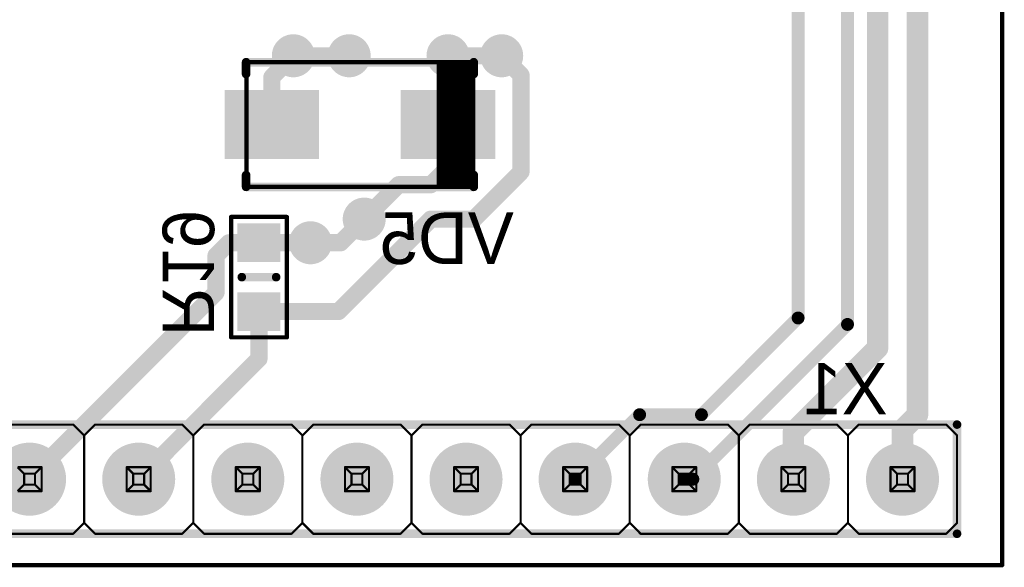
# Model space of a CAD drawing. Extents: x 99.9 to 148.1, y 49.9 to 76.1.
# Tile 6 of 7: x 125.1 to 148.1, y 49.9 to 62.7. Entities that reach past the tile are written whole.
import ezdxf

# ---------------------------------------------------------------- set-up
doc = ezdxf.new("R2010")
doc.units = 0
for name, color, linetype in [('Board', 3, 'CONTINUOUS'), ('Bot_Assy', 11, 'CONTINUOUS'), ('Bot_Assy_SMD', 26, 'CONTINUOUS'), ('Bot_Attr', 22, 'CONTINUOUS'), ('Bot_Attr_SMD', 24, 'CONTINUOUS'), ('Bot_Silk', 7, 'CONTINUOUS'), ('Bottom', 2, 'CONTINUOUS')]:
    doc.layers.add(name, color=color, linetype=linetype)

# ---------------------------------------------------------------- blocks, each defined once
blk = doc.blocks.new('UNIT_DISC')
at = {"linetype": 'CONTINUOUS', "const_width": 0.5}
blk.add_lwpolyline([(0.25, 0, 1), (-0.25, 0, 1)], format="xyb", close=True, dxfattribs=at)
blk = doc.blocks.new('SHAPE_EL_394_394_0_0_0_0')
at = {"xscale": 1.001, "yscale": 1.001, "zscale": 1.001}
blk.add_blockref('UNIT_DISC', (0, 0), dxfattribs=at)
blk = doc.blocks.new('06via17')
at = {"layer": 'Bottom'}
blk.add_blockref('SHAPE_EL_394_394_0_0_0_0', (0, 0), dxfattribs=at)
blk = doc.blocks.new('06via16')
at = {"layer": 'Bottom'}
blk.add_blockref('SHAPE_EL_394_394_0_0_0_0', (0, 0), dxfattribs=at)
blk = doc.blocks.new('06via18')
at = {"layer": 'Bottom'}
blk.add_blockref('SHAPE_EL_394_394_0_0_0_0', (0, 0), dxfattribs=at)
blk = doc.blocks.new('DIOM5027X244N_910')
at = {"layer": 'Bot_Assy_SMD', "linetype": 'CONTINUOUS', "const_width": 0.1}
for points in [[(130.41, 58.8), (130.41, 61.7)], [(130.41, 61.7), (135.69, 61.7)], [(134.89, 58.8), (134.89, 61.7)], [(134.99, 58.8), (134.99, 61.7)], [(135.09, 58.8), (135.09, 61.7)], [(135.19, 58.8), (135.19, 61.7)], [(135.29, 58.8), (135.29, 61.7)], [(135.39, 58.8), (135.39, 61.7)], [(135.49, 58.8), (135.49, 61.7)], [(135.59, 58.8), (135.59, 61.7)], [(135.69, 61.7), (135.69, 58.8)], [(135.69, 58.8), (130.41, 58.8)]]:
    blk.add_lwpolyline(points, dxfattribs=at)
at = {"layer": 'Bot_Silk', "linetype": 'CONTINUOUS', "const_width": 0.2}
for points in [[(130.4, 61.7), (130.4, 61.425)], [(135.7, 61.7), (130.4, 61.7)], [(135.7, 61.425), (135.7, 61.7)], [(130.4, 58.8), (130.4, 59.075)], [(135.7, 59.075), (135.7, 58.8)], [(135.7, 58.8), (130.4, 58.8)]]:
    blk.add_lwpolyline(points, dxfattribs=at)
at = {"layer": 'Bot_Silk', "linetype": 'CONTINUOUS', "const_width": 0.25}
blk.add_lwpolyline([(136.225, 61.6, 1), (136.475, 61.6, 1)], format="xyb", close=True, dxfattribs=at)
at = {"layer": 'Bot_Assy_SMD', "xscale": 0.1, "yscale": 0.1, "zscale": 0.1}
for p in [(130.41, 61.7), (130.41, 61.7), (134.89, 61.7), (134.99, 61.7), (135.09, 61.7), (135.19, 61.7), (135.29, 61.7), (135.39, 61.7), (135.49, 61.7), (135.59, 61.7), (135.69, 61.7), (135.69, 61.7), (130.41, 58.8), (130.41, 58.8), (134.89, 58.8), (134.99, 58.8), (135.09, 58.8), (135.19, 58.8), (135.29, 58.8), (135.39, 58.8), (135.49, 58.8), (135.59, 58.8), (135.69, 58.8), (135.69, 58.8)]:
    blk.add_blockref('UNIT_DISC', p, dxfattribs=at)
at = {"layer": 'Bot_Silk', "xscale": 0.2, "yscale": 0.2, "zscale": 0.2}
for p in [(130.4, 61.7), (130.4, 61.7), (135.7, 61.7), (135.7, 61.7), (130.4, 61.425), (135.7, 61.425), (130.4, 59.075), (135.7, 59.075), (130.4, 58.8), (130.4, 58.8), (135.7, 58.8), (135.7, 58.8)]:
    blk.add_blockref('UNIT_DISC', p, dxfattribs=at)
blk = doc.blocks.new('SHAPE_SQ_866_629_0_0_0_0')
blk.add_solid([(-1.1, -0.8), (1.1, -0.8), (-1.1, 0.8), (1.1, 0.8)])
blk = doc.blocks.new('22x1617_F')
at = {"layer": 'Bottom'}
blk.add_blockref('SHAPE_SQ_866_629_0_0_0_0', (0, 0), dxfattribs=at)
blk = doc.blocks.new('22x1616_F')
at = {"layer": 'Bottom'}
blk.add_blockref('SHAPE_SQ_866_629_0_0_0_0', (0, 0), dxfattribs=at)
blk = doc.blocks.new('VD5')
for name, p in [('DIOM5027X244N_910', (0, 0)), ('22x1616_F', (131, 60.25)), ('22x1617_F', (135.1, 60.25))]:
    blk.add_blockref(name, p)
at = {"layer": 'Bot_Attr_SMD', "text_generation_flag": 2}
blk.add_text('VD5', height=1.2, dxfattribs=at).set_placement((136.63281, 57.00625))
blk = doc.blocks.new('RESC1608X55N_1174')
at = {"layer": 'Bot_Assy_SMD', "linetype": 'CONTINUOUS', "const_width": 0.1}
for points in [[(130.05, 55.3), (130.05, 58.1)], [(130.05, 58.1), (131.35, 58.1)], [(131.35, 58.1), (131.35, 55.3)], [(131.35, 55.3), (130.05, 55.3)]]:
    blk.add_lwpolyline(points, dxfattribs=at)
at = {"layer": 'Bot_Silk', "linetype": 'CONTINUOUS', "const_width": 0.2}
blk.add_lwpolyline([(130.3, 56.7), (131.1, 56.7)], dxfattribs=at)
at = {"layer": 'Bot_Assy_SMD', "xscale": 0.1, "yscale": 0.1, "zscale": 0.1}
for p in [(130.05, 58.1), (130.05, 58.1), (131.35, 58.1), (131.35, 58.1), (130.05, 55.3), (130.05, 55.3), (131.35, 55.3), (131.35, 55.3)]:
    blk.add_blockref('UNIT_DISC', p, dxfattribs=at)
at = {"layer": 'Bot_Silk', "xscale": 0.2, "yscale": 0.2, "zscale": 0.2}
for p in [(130.3, 56.7), (131.1, 56.7)]:
    blk.add_blockref('UNIT_DISC', p, dxfattribs=at)
blk = doc.blocks.new('SHAPE_SQ_393_354_0_0_0_0')
blk.add_solid([(-0.5, -0.45), (0.5, -0.45), (-0.5, 0.45), (0.5, 0.45)])
blk = doc.blocks.new('10x0918_F')
at = {"layer": 'Bottom'}
blk.add_blockref('SHAPE_SQ_393_354_0_0_0_0', (0, 0), dxfattribs=at)
blk = doc.blocks.new('10x0917_F')
at = {"layer": 'Bottom'}
blk.add_blockref('SHAPE_SQ_393_354_0_0_0_0', (0, 0), dxfattribs=at)
blk = doc.blocks.new('R19')
for name, p in [('RESC1608X55N_1174', (0, 0)), ('10x0917_F', (130.7, 57.5)), ('10x0918_F', (130.7, 55.9))]:
    blk.add_blockref(name, p)
at = {"layer": 'Bot_Attr_SMD', "text_generation_flag": 2}
blk.add_text('R19', height=1.2, rotation=-90, dxfattribs=at).set_placement((128.45625, 55.32032))
blk = doc.blocks.new('HSM_C2100_18AS_1678')
at = {"layer": 'Bot_Assy', "linetype": 'CONTINUOUS', "const_width": 0.05}
for points in [[(126.376, 53.27), (124.344, 53.27)], [(126.63, 53.016), (126.376, 53.27)], [(126.63, 53.016), (126.376, 53.27)], [(126.884, 53.27), (126.63, 53.016)], [(128.916, 53.27), (126.884, 53.27)], [(129.17, 53.016), (128.916, 53.27)], [(129.424, 53.27), (129.17, 53.016)], [(131.456, 53.27), (129.424, 53.27)], [(131.71, 53.016), (131.456, 53.27)], [(131.964, 53.27), (131.71, 53.016)], [(133.996, 53.27), (131.964, 53.27)], [(134.25, 53.016), (133.996, 53.27)], [(134.504, 53.27), (134.25, 53.016)], [(136.536, 53.27), (134.504, 53.27)], [(136.79, 53.016), (136.536, 53.27)], [(137.044, 53.27), (136.79, 53.016)], [(139.076, 53.27), (137.044, 53.27)], [(139.33, 53.016), (139.076, 53.27)], [(139.584, 53.27), (139.33, 53.016)], [(141.616, 53.27), (139.584, 53.27)], [(141.87, 53.016), (141.616, 53.27)], [(141.87, 53.016), (141.616, 53.27)], [(142.124, 53.27), (141.87, 53.016)], [(144.156, 53.27), (142.124, 53.27)], [(144.41, 53.016), (144.156, 53.27)], [(144.664, 53.27), (144.41, 53.016)], [(146.696, 53.27), (144.664, 53.27)], [(146.95, 53.016), (146.696, 53.27)], [(126.63, 53.016), (126.63, 50.984)], [(129.17, 53.016), (129.17, 50.984)], [(131.71, 53.016), (131.71, 50.984)], [(134.25, 53.016), (134.25, 50.984)], [(136.79, 53.016), (136.79, 50.984)], [(139.33, 53.016), (139.33, 50.984)], [(141.87, 53.016), (141.87, 50.984)], [(144.41, 53.016), (144.41, 50.984)], [(146.95, 53.016), (146.95, 50.984)], [(125.0806, 52.2794), (125.233, 52.127)], [(125.6394, 52.2794), (125.0806, 52.2794)], [(125.6394, 52.2794), (125.487, 52.127)], [(125.6394, 51.7206), (125.6394, 52.2794)], [(125.6394, 51.7206), (125.6394, 52.2794)], [(127.6206, 52.2794), (127.6206, 51.7206)], [(127.6206, 52.2794), (127.773, 52.127)], [(128.1794, 52.2794), (127.6206, 52.2794)], [(128.1794, 52.2794), (128.027, 52.127)], [(128.1794, 51.7206), (128.1794, 52.2794)], [(130.1606, 52.2794), (130.313, 52.127)], [(130.1606, 52.2794), (130.1606, 51.7206)], [(130.7194, 52.2794), (130.1606, 52.2794)], [(130.7194, 52.2794), (130.567, 52.127)], [(130.7194, 51.7206), (130.7194, 52.2794)], [(132.7006, 52.2794), (132.853, 52.127)], [(132.7006, 52.2794), (132.7006, 51.7206)], [(133.2594, 52.2794), (132.7006, 52.2794)], [(133.2594, 52.2794), (133.107, 52.127)], [(133.2594, 51.7206), (133.2594, 52.2794)], [(135.2406, 52.2794), (135.393, 52.127)], [(135.2406, 52.2794), (135.2406, 51.7206)], [(135.7994, 52.2794), (135.2406, 52.2794)], [(135.7994, 52.2794), (135.647, 52.127)], [(135.7994, 51.7206), (135.7994, 52.2794)], [(137.7806, 52.2794), (137.933, 52.127)], [(137.7806, 52.2794), (137.7806, 51.7206)], [(138.3394, 52.2794), (137.7806, 52.2794)], [(138.3394, 52.2794), (138.187, 52.127)], [(138.3394, 51.7206), (138.3394, 52.2794)], [(140.3206, 52.2794), (140.473, 52.127)], [(140.3206, 52.2794), (140.3206, 51.7206)], [(140.8794, 52.2794), (140.3206, 52.2794)], [(140.8794, 52.2794), (140.727, 52.127)], [(140.8794, 51.7206), (140.8794, 52.2794)], [(142.8606, 52.2794), (143.013, 52.127)], [(142.8606, 52.2794), (142.8606, 51.7206)], [(143.4194, 52.2794), (142.8606, 52.2794)], [(143.4194, 52.2794), (143.267, 52.127)], [(143.4194, 51.7206), (143.4194, 52.2794)], [(145.4006, 52.2794), (145.553, 52.127)], [(145.4006, 52.2794), (145.4006, 51.7206)], [(145.9594, 52.2794), (145.4006, 52.2794)], [(145.9594, 52.2794), (145.807, 52.127)], [(145.9594, 51.7206), (145.9594, 52.2794)], [(125.233, 52.127), (125.233, 51.873)], [(125.487, 52.127), (125.233, 52.127)], [(125.487, 51.873), (125.487, 52.127)], [(127.773, 52.127), (127.773, 51.873)], [(128.027, 52.127), (127.773, 52.127)], [(128.027, 51.873), (128.027, 52.127)], [(130.313, 52.127), (130.313, 51.873)], [(130.567, 52.127), (130.313, 52.127)], [(130.567, 51.873), (130.567, 52.127)], [(132.853, 52.127), (132.853, 51.873)], [(133.107, 52.127), (132.853, 52.127)], [(133.107, 51.873), (133.107, 52.127)], [(135.393, 52.127), (135.393, 51.873)], [(135.647, 52.127), (135.393, 52.127)], [(135.647, 51.873), (135.647, 52.127)], [(137.933, 52.127), (137.933, 51.873)], [(138.187, 52.127), (137.933, 52.127)], [(138.187, 51.873), (138.187, 52.127)], [(140.473, 52.127), (140.473, 51.873)], [(140.727, 52.127), (140.473, 52.127)], [(140.727, 51.873), (140.727, 52.127)], [(143.013, 52.127), (143.013, 51.873)], [(143.267, 52.127), (143.013, 52.127)], [(143.267, 51.873), (143.267, 52.127)], [(145.553, 52.127), (145.553, 51.873)], [(145.807, 52.127), (145.553, 52.127)], [(145.807, 51.873), (145.807, 52.127)], [(125.233, 51.873), (125.0806, 51.7206)], [(125.233, 51.873), (125.487, 51.873)], [(125.487, 51.873), (125.6394, 51.7206)], [(127.773, 51.873), (127.6206, 51.7206)], [(127.773, 51.873), (128.027, 51.873)], [(128.027, 51.873), (128.1794, 51.7206)], [(130.313, 51.873), (130.1606, 51.7206)], [(130.313, 51.873), (130.567, 51.873)], [(130.567, 51.873), (130.7194, 51.7206)], [(132.853, 51.873), (132.7006, 51.7206)], [(132.853, 51.873), (133.107, 51.873)], [(133.107, 51.873), (133.2594, 51.7206)], [(135.393, 51.873), (135.2406, 51.7206)], [(135.393, 51.873), (135.647, 51.873)], [(135.647, 51.873), (135.7994, 51.7206)], [(137.933, 51.873), (137.7806, 51.7206)], [(137.933, 51.873), (138.187, 51.873)], [(138.187, 51.873), (138.3394, 51.7206)], [(140.473, 51.873), (140.3206, 51.7206)], [(140.473, 51.873), (140.727, 51.873)], [(140.727, 51.873), (140.8794, 51.7206)], [(143.013, 51.873), (142.8606, 51.7206)], [(143.013, 51.873), (143.267, 51.873)], [(143.267, 51.873), (143.4194, 51.7206)], [(145.553, 51.873), (145.4006, 51.7206)], [(145.553, 51.873), (145.807, 51.873)], [(145.807, 51.873), (145.9594, 51.7206)], [(125.0806, 51.7206), (125.6394, 51.7206)], [(127.6206, 51.7206), (128.1794, 51.7206)], [(130.1606, 51.7206), (130.7194, 51.7206)], [(132.7006, 51.7206), (133.2594, 51.7206)], [(135.2406, 51.7206), (135.7994, 51.7206)], [(137.7806, 51.7206), (138.3394, 51.7206)], [(140.3206, 51.7206), (140.8794, 51.7206)], [(142.8606, 51.7206), (143.4194, 51.7206)], [(145.4006, 51.7206), (145.9594, 51.7206)], [(126.376, 50.73), (126.63, 50.984)], [(126.376, 50.73), (126.63, 50.984)], [(126.884, 50.73), (126.63, 50.984)], [(128.916, 50.73), (129.17, 50.984)], [(129.424, 50.73), (129.17, 50.984)], [(131.456, 50.73), (131.71, 50.984)], [(131.964, 50.73), (131.71, 50.984)], [(133.996, 50.73), (134.25, 50.984)], [(134.504, 50.73), (134.25, 50.984)], [(136.536, 50.73), (136.79, 50.984)], [(137.044, 50.73), (136.79, 50.984)], [(139.076, 50.73), (139.33, 50.984)], [(139.584, 50.73), (139.33, 50.984)], [(141.616, 50.73), (141.87, 50.984)], [(141.616, 50.73), (141.87, 50.984)], [(142.124, 50.73), (141.87, 50.984)], [(144.156, 50.73), (144.41, 50.984)], [(144.664, 50.73), (144.41, 50.984)], [(146.696, 50.73), (146.95, 50.984)], [(126.376, 50.73), (124.344, 50.73)], [(128.916, 50.73), (126.884, 50.73)], [(131.456, 50.73), (129.424, 50.73)], [(133.996, 50.73), (131.964, 50.73)], [(136.536, 50.73), (134.504, 50.73)], [(139.076, 50.73), (137.044, 50.73)], [(141.616, 50.73), (139.584, 50.73)], [(144.156, 50.73), (142.124, 50.73)], [(146.696, 50.73), (144.664, 50.73)]]:
    blk.add_lwpolyline(points, dxfattribs=at)
at = {"layer": 'Bot_Silk', "linetype": 'CONTINUOUS', "const_width": 0.2}
for points in [[(146.95, 53.27), (101.738, 53.27)], [(146.95, 50.73), (146.95, 53.27)], [(101.23, 50.73), (146.95, 50.73)]]:
    blk.add_lwpolyline(points, dxfattribs=at)
at = {"layer": 'Bot_Assy', "xscale": 0.05, "yscale": 0.05, "zscale": 0.05}
for p in [(126.376, 53.27), (126.376, 53.27), (126.376, 53.27), (126.884, 53.27), (126.884, 53.27), (128.916, 53.27), (128.916, 53.27), (129.424, 53.27), (129.424, 53.27), (131.456, 53.27), (131.456, 53.27), (131.964, 53.27), (131.964, 53.27), (133.996, 53.27), (133.996, 53.27), (134.504, 53.27), (134.504, 53.27), (136.536, 53.27), (136.536, 53.27), (137.044, 53.27), (137.044, 53.27), (139.076, 53.27), (139.076, 53.27), (139.584, 53.27), (139.584, 53.27), (141.616, 53.27), (141.616, 53.27), (141.616, 53.27), (142.124, 53.27), (142.124, 53.27), (144.156, 53.27), (144.156, 53.27), (144.664, 53.27), (144.664, 53.27), (146.696, 53.27), (146.696, 53.27), (126.63, 53.016), (126.63, 53.016), (126.63, 53.016), (126.63, 53.016), (129.17, 53.016), (129.17, 53.016), (129.17, 53.016), (131.71, 53.016), (131.71, 53.016), (131.71, 53.016), (134.25, 53.016), (134.25, 53.016), (134.25, 53.016), (136.79, 53.016), (136.79, 53.016), (136.79, 53.016), (139.33, 53.016), (139.33, 53.016), (139.33, 53.016), (141.87, 53.016), (141.87, 53.016), (141.87, 53.016), (141.87, 53.016), (144.41, 53.016), (144.41, 53.016), (144.41, 53.016), (146.95, 53.016), (146.95, 53.016), (125.6394, 52.2794), (125.6394, 52.2794), (125.6394, 52.2794), (125.6394, 52.2794), (127.6206, 52.2794), (127.6206, 52.2794), (127.6206, 52.2794), (128.1794, 52.2794), (128.1794, 52.2794), (128.1794, 52.2794), (130.1606, 52.2794), (130.1606, 52.2794), (130.1606, 52.2794), (130.7194, 52.2794), (130.7194, 52.2794), (130.7194, 52.2794), (132.7006, 52.2794), (132.7006, 52.2794), (132.7006, 52.2794), (133.2594, 52.2794), (133.2594, 52.2794), (133.2594, 52.2794), (135.2406, 52.2794), (135.2406, 52.2794), (135.2406, 52.2794), (135.7994, 52.2794), (135.7994, 52.2794), (135.7994, 52.2794), (137.7806, 52.2794), (137.7806, 52.2794), (137.7806, 52.2794), (138.3394, 52.2794), (138.3394, 52.2794), (138.3394, 52.2794), (140.3206, 52.2794), (140.3206, 52.2794), (140.3206, 52.2794), (140.8794, 52.2794), (140.8794, 52.2794), (140.8794, 52.2794), (142.8606, 52.2794), (142.8606, 52.2794), (142.8606, 52.2794), (143.4194, 52.2794), (143.4194, 52.2794), (143.4194, 52.2794), (145.4006, 52.2794), (145.4006, 52.2794), (145.4006, 52.2794), (145.9594, 52.2794), (145.9594, 52.2794), (145.9594, 52.2794), (125.233, 52.127), (125.233, 52.127), (125.233, 52.127), (125.487, 52.127), (125.487, 52.127), (125.487, 52.127), (127.773, 52.127), (127.773, 52.127), (127.773, 52.127), (128.027, 52.127), (128.027, 52.127), (128.027, 52.127), (130.313, 52.127), (130.313, 52.127), (130.313, 52.127), (130.567, 52.127), (130.567, 52.127), (130.567, 52.127), (132.853, 52.127), (132.853, 52.127), (132.853, 52.127), (133.107, 52.127), (133.107, 52.127), (133.107, 52.127), (135.393, 52.127), (135.393, 52.127), (135.393, 52.127), (135.647, 52.127), (135.647, 52.127), (135.647, 52.127), (137.933, 52.127), (137.933, 52.127), (137.933, 52.127), (138.187, 52.127), (138.187, 52.127), (138.187, 52.127), (140.473, 52.127), (140.473, 52.127), (140.473, 52.127), (140.727, 52.127), (140.727, 52.127), (140.727, 52.127), (143.013, 52.127), (143.013, 52.127), (143.013, 52.127), (143.267, 52.127), (143.267, 52.127), (143.267, 52.127), (145.553, 52.127), (145.553, 52.127), (145.553, 52.127), (145.807, 52.127), (145.807, 52.127), (145.807, 52.127), (125.233, 51.873), (125.233, 51.873), (125.233, 51.873), (125.487, 51.873), (125.487, 51.873), (125.487, 51.873), (127.773, 51.873), (127.773, 51.873), (127.773, 51.873), (128.027, 51.873), (128.027, 51.873), (128.027, 51.873), (130.313, 51.873), (130.313, 51.873), (130.313, 51.873), (130.567, 51.873), (130.567, 51.873), (130.567, 51.873), (132.853, 51.873), (132.853, 51.873), (132.853, 51.873), (133.107, 51.873), (133.107, 51.873), (133.107, 51.873), (135.393, 51.873), (135.393, 51.873), (135.393, 51.873), (135.647, 51.873), (135.647, 51.873), (135.647, 51.873), (137.933, 51.873), (137.933, 51.873), (137.933, 51.873), (138.187, 51.873), (138.187, 51.873), (138.187, 51.873), (140.473, 51.873), (140.473, 51.873), (140.473, 51.873), (140.727, 51.873), (140.727, 51.873), (140.727, 51.873), (143.013, 51.873), (143.013, 51.873), (143.013, 51.873), (143.267, 51.873), (143.267, 51.873), (143.267, 51.873), (145.553, 51.873), (145.553, 51.873), (145.553, 51.873), (145.807, 51.873), (145.807, 51.873), (145.807, 51.873), (125.6394, 51.7206), (125.6394, 51.7206), (125.6394, 51.7206), (125.6394, 51.7206), (127.6206, 51.7206), (127.6206, 51.7206), (127.6206, 51.7206), (128.1794, 51.7206), (128.1794, 51.7206), (128.1794, 51.7206), (130.1606, 51.7206), (130.1606, 51.7206), (130.1606, 51.7206), (130.7194, 51.7206), (130.7194, 51.7206), (130.7194, 51.7206), (132.7006, 51.7206), (132.7006, 51.7206), (132.7006, 51.7206), (133.2594, 51.7206), (133.2594, 51.7206), (133.2594, 51.7206), (135.2406, 51.7206), (135.2406, 51.7206), (135.2406, 51.7206), (135.7994, 51.7206), (135.7994, 51.7206), (135.7994, 51.7206), (137.7806, 51.7206), (137.7806, 51.7206), (137.7806, 51.7206), (138.3394, 51.7206), (138.3394, 51.7206), (138.3394, 51.7206), (140.3206, 51.7206), (140.3206, 51.7206), (140.3206, 51.7206), (140.8794, 51.7206), (140.8794, 51.7206), (140.8794, 51.7206), (142.8606, 51.7206), (142.8606, 51.7206), (142.8606, 51.7206), (143.4194, 51.7206), (143.4194, 51.7206), (143.4194, 51.7206), (145.4006, 51.7206), (145.4006, 51.7206), (145.4006, 51.7206), (145.9594, 51.7206), (145.9594, 51.7206), (145.9594, 51.7206), (126.63, 50.984), (126.63, 50.984), (126.63, 50.984), (126.63, 50.984), (129.17, 50.984), (129.17, 50.984), (129.17, 50.984), (131.71, 50.984), (131.71, 50.984), (131.71, 50.984), (134.25, 50.984), (134.25, 50.984), (134.25, 50.984), (136.79, 50.984), (136.79, 50.984), (136.79, 50.984), (139.33, 50.984), (139.33, 50.984), (139.33, 50.984), (141.87, 50.984), (141.87, 50.984), (141.87, 50.984), (141.87, 50.984), (144.41, 50.984), (144.41, 50.984), (144.41, 50.984), (146.95, 50.984), (146.95, 50.984), (126.376, 50.73), (126.376, 50.73), (126.376, 50.73), (126.884, 50.73), (126.884, 50.73), (128.916, 50.73), (128.916, 50.73), (129.424, 50.73), (129.424, 50.73), (131.456, 50.73), (131.456, 50.73), (131.964, 50.73), (131.964, 50.73), (133.996, 50.73), (133.996, 50.73), (134.504, 50.73), (134.504, 50.73), (136.536, 50.73), (136.536, 50.73), (137.044, 50.73), (137.044, 50.73), (139.076, 50.73), (139.076, 50.73), (139.584, 50.73), (139.584, 50.73), (141.616, 50.73), (141.616, 50.73), (141.616, 50.73), (142.124, 50.73), (142.124, 50.73), (144.156, 50.73), (144.156, 50.73), (144.664, 50.73), (144.664, 50.73), (146.696, 50.73), (146.696, 50.73)]:
    blk.add_blockref('UNIT_DISC', p, dxfattribs=at)
at = {"layer": 'Bot_Silk', "xscale": 0.2, "yscale": 0.2, "zscale": 0.2}
for p in [(146.95, 53.27), (146.95, 53.27), (146.95, 50.73), (146.95, 50.73)]:
    blk.add_blockref('UNIT_DISC', p, dxfattribs=at)
blk = doc.blocks.new('SHAPE_EL_669_669_0_0_0_0')
at = {"xscale": 1.7, "yscale": 1.7, "zscale": 1.7}
blk.add_blockref('UNIT_DISC', (0, 0), dxfattribs=at)
blk = doc.blocks.new('MTG100H17013_F')
at = {"layer": 'Bottom'}
blk.add_blockref('SHAPE_EL_669_669_0_0_0_0', (0, 0), dxfattribs=at)
blk = doc.blocks.new('MTG100H17011_F')
at = {"layer": 'Bottom'}
blk.add_blockref('SHAPE_EL_669_669_0_0_0_0', (0, 0), dxfattribs=at)
blk = doc.blocks.new('MTG100H1707_F')
at = {"layer": 'Bottom'}
blk.add_blockref('SHAPE_EL_669_669_0_0_0_0', (0, 0), dxfattribs=at)
blk = doc.blocks.new('MTG100H170_F')
at = {"layer": 'Bottom'}
blk.add_blockref('SHAPE_EL_669_669_0_0_0_0', (0, 0), dxfattribs=at)
blk = doc.blocks.new('MTG100H17018_F')
at = {"layer": 'Bottom'}
blk.add_blockref('SHAPE_EL_669_669_0_0_0_0', (0, 0), dxfattribs=at)
blk = doc.blocks.new('MTG100H1701_F')
at = {"layer": 'Bottom'}
blk.add_blockref('SHAPE_EL_669_669_0_0_0_0', (0, 0), dxfattribs=at)
blk = doc.blocks.new('MTG100H17017_F')
at = {"layer": 'Bottom'}
blk.add_blockref('SHAPE_EL_669_669_0_0_0_0', (0, 0), dxfattribs=at)
blk = doc.blocks.new('X1')
blk.add_blockref('HSM_C2100_18AS_1678', (0, 0))
at = {"rotation": -180}
for name, p in [('MTG100H17017_F', (125.36, 52)), ('MTG100H17018_F', (127.9, 52)), ('MTG100H170_F', (130.44, 52)), ('MTG100H170_F', (132.98, 52)), ('MTG100H170_F', (135.52, 52)), ('MTG100H1707_F', (138.06, 52)), ('MTG100H1701_F', (140.6, 52)), ('MTG100H17013_F', (143.14, 52)), ('MTG100H17011_F', (145.68, 52))]:
    blk.add_blockref(name, p, dxfattribs=at)
at = {"layer": 'Bot_Attr', "text_generation_flag": 2}
blk.add_text('X1', height=1.2, dxfattribs=at).set_placement((145.3375, 53.50625))

msp = doc.modelspace()

# ---------------------------------------------------------------- linework, layer by layer
at = {"layer": 'Board', "linetype": 'CONTINUOUS', "const_width": 0.1}
for points in [[(148, 76), (148, 50)], [(100, 50), (148, 50)]]:
    msp.add_lwpolyline(points, dxfattribs=at)
at = {"layer": 'Bottom', "linetype": 'CONTINUOUS'}
for points, const_width in [([(145.1, 55.05), (145.1, 66.85)], 0.5), ([(146.03, 53.5), (146.03, 65.88)], 0.5), ([(144.4, 65.5), (144.4, 55.6)], 0.3), ([(143.25, 55.75), (143.25, 63.1)], 0.3), ([(131, 61.35), (131.5, 61.85)], 0.4), ([(132.8, 61.85), (131.5, 61.85)], 0.4), ([(135.1, 61.85), (136.35, 61.85)], 0.4), ([(136.35, 61.85), (136.8, 61.4)], 0.4), ([(131, 61.35), (131, 60.25)], 0.4), ([(136.8, 59.15), (136.8, 61.4)], 0.4), ([(135.1, 60.25), (135.1, 59.25)], 0.4), ([(135.1, 59.25), (134.7, 58.85)], 0.4), ([(136.8, 59.15), (135.7, 58.05)], 0.4), ([(133.15, 58.05), (133.95, 58.85)], 0.4), ([(133.95, 58.85), (134.7, 58.85)], 0.4), ([(132.55, 55.9), (134.7, 58.05)], 0.4), ([(132.6, 57.5), (133.15, 58.05)], 0.4), ([(134.7, 58.05), (135.7, 58.05)], 0.4), ([(130, 57.5), (129.7, 57.2)], 0.4), ([(130, 57.5), (130.7, 57.5)], 0.4), ([(130.7, 57.5), (131.9, 57.5)], 0.4), ([(131.9, 57.5), (132.6, 57.5)], 0.4), ([(129.7, 57.2), (129.7, 56.34)], 0.4), ([(125.36, 52), (129.7, 56.34)], 0.4), ([(130.7, 55.9), (130.7, 54.8)], 0.4), ([(130.7, 55.9), (132.55, 55.9)], 0.4), ([(140.8, 52), (144.4, 55.6)], 0.3), ([(141, 53.5), (143.25, 55.75)], 0.3), ([(145.1, 55.05), (143.14, 53.09)], 0.5), ([(130.7, 54.8), (127.9, 52)], 0.4), ([(138.06, 52), (139.56, 53.5)], 0.3), ([(139.56, 53.5), (141, 53.5)], 0.3), ([(145.68, 53.15), (146.03, 53.5)], 0.5), ([(143.14, 52), (143.14, 53.09)], 0.5), ([(145.68, 52), (145.68, 53.15)], 0.5), ([(140.6, 52), (140.8, 52)], 0.3)]:
    msp.add_lwpolyline(points, dxfattribs=dict(at, const_width=const_width))

# ---------------------------------------------------------------- block references
for name, p in [('06via16', (131.5, 61.85)), ('06via16', (132.8, 61.85)), ('06via18', (135.1, 61.85)), ('06via18', (136.35, 61.85)), ('VD5', (0, 0)), ('06via17', (133.15, 58.05)), ('R19', (0, 0)), ('06via17', (131.9, 57.5)), ('X1', (0, 0))]:
    msp.add_blockref(name, p)
at = {"layer": 'Board', "xscale": 0.1, "yscale": 0.1, "zscale": 0.1}
msp.add_blockref('UNIT_DISC', (148, 50), dxfattribs=at)
msp.add_blockref('UNIT_DISC', (148, 50), dxfattribs=at)
at = {"layer": 'Bottom'}
for p, xscale, yscale, zscale in [((131.5, 61.85), 0.4, 0.4, 0.4), ((131.5, 61.85), 0.4, 0.4, 0.4), ((132.8, 61.85), 0.4, 0.4, 0.4), ((135.1, 61.85), 0.4, 0.4, 0.4), ((136.35, 61.85), 0.4, 0.4, 0.4), ((136.35, 61.85), 0.4, 0.4, 0.4), ((131, 61.35), 0.4, 0.4, 0.4), ((131, 61.35), 0.4, 0.4, 0.4), ((136.8, 61.4), 0.4, 0.4, 0.4), ((136.8, 61.4), 0.4, 0.4, 0.4), ((131, 60.25), 0.4, 0.4, 0.4), ((135.1, 60.25), 0.4, 0.4, 0.4), ((135.1, 59.25), 0.4, 0.4, 0.4), ((135.1, 59.25), 0.4, 0.4, 0.4), ((136.8, 59.15), 0.4, 0.4, 0.4), ((136.8, 59.15), 0.4, 0.4, 0.4), ((133.95, 58.85), 0.4, 0.4, 0.4), ((133.95, 58.85), 0.4, 0.4, 0.4), ((134.7, 58.85), 0.4, 0.4, 0.4), ((134.7, 58.85), 0.4, 0.4, 0.4), ((133.15, 58.05), 0.4, 0.4, 0.4), ((133.15, 58.05), 0.4, 0.4, 0.4), ((134.7, 58.05), 0.4, 0.4, 0.4), ((134.7, 58.05), 0.4, 0.4, 0.4), ((135.7, 58.05), 0.4, 0.4, 0.4), ((135.7, 58.05), 0.4, 0.4, 0.4), ((130, 57.5), 0.4, 0.4, 0.4), ((130, 57.5), 0.4, 0.4, 0.4), ((130.7, 57.5), 0.4, 0.4, 0.4), ((130.7, 57.5), 0.4, 0.4, 0.4), ((131.9, 57.5), 0.4, 0.4, 0.4), ((131.9, 57.5), 0.4, 0.4, 0.4), ((132.6, 57.5), 0.4, 0.4, 0.4), ((132.6, 57.5), 0.4, 0.4, 0.4), ((129.7, 57.2), 0.4, 0.4, 0.4), ((129.7, 57.2), 0.4, 0.4, 0.4), ((129.7, 56.34), 0.4, 0.4, 0.4), ((129.7, 56.34), 0.4, 0.4, 0.4), ((130.7, 55.9), 0.4, 0.4, 0.4), ((130.7, 55.9), 0.4, 0.4, 0.4), ((132.55, 55.9), 0.4, 0.4, 0.4), ((132.55, 55.9), 0.4, 0.4, 0.4), ((143.25, 55.75), 0.3, 0.3, 0.3), ((143.25, 55.75), 0.3, 0.3, 0.3), ((144.4, 55.6), 0.3, 0.3, 0.3), ((144.4, 55.6), 0.3, 0.3, 0.3), ((145.1, 55.05), 0.5, 0.5, 0.5), ((145.1, 55.05), 0.5, 0.5, 0.5), ((130.7, 54.8), 0.4, 0.4, 0.4), ((130.7, 54.8), 0.4, 0.4, 0.4), ((139.56, 53.5), 0.3, 0.3, 0.3), ((139.56, 53.5), 0.3, 0.3, 0.3), ((141, 53.5), 0.3, 0.3, 0.3), ((141, 53.5), 0.3, 0.3, 0.3), ((146.03, 53.5), 0.5, 0.5, 0.5), ((146.03, 53.5), 0.5, 0.5, 0.5), ((143.14, 53.09), 0.5, 0.5, 0.5), ((143.14, 53.09), 0.5, 0.5, 0.5), ((145.68, 53.15), 0.5, 0.5, 0.5), ((145.68, 53.15), 0.5, 0.5, 0.5), ((125.36, 52), 0.4, 0.4, 0.4), ((127.9, 52), 0.4, 0.4, 0.4), ((138.06, 52), 0.3, 0.3, 0.3), ((140.6, 52), 0.3, 0.3, 0.3), ((140.8, 52), 0.3, 0.3, 0.3), ((140.8, 52), 0.3, 0.3, 0.3), ((143.14, 52), 0.5, 0.5, 0.5), ((145.68, 52), 0.5, 0.5, 0.5)]:
    msp.add_blockref('UNIT_DISC', p, dxfattribs=dict(at, xscale=xscale, yscale=yscale, zscale=zscale))

doc.saveas('drawing.dxf')
